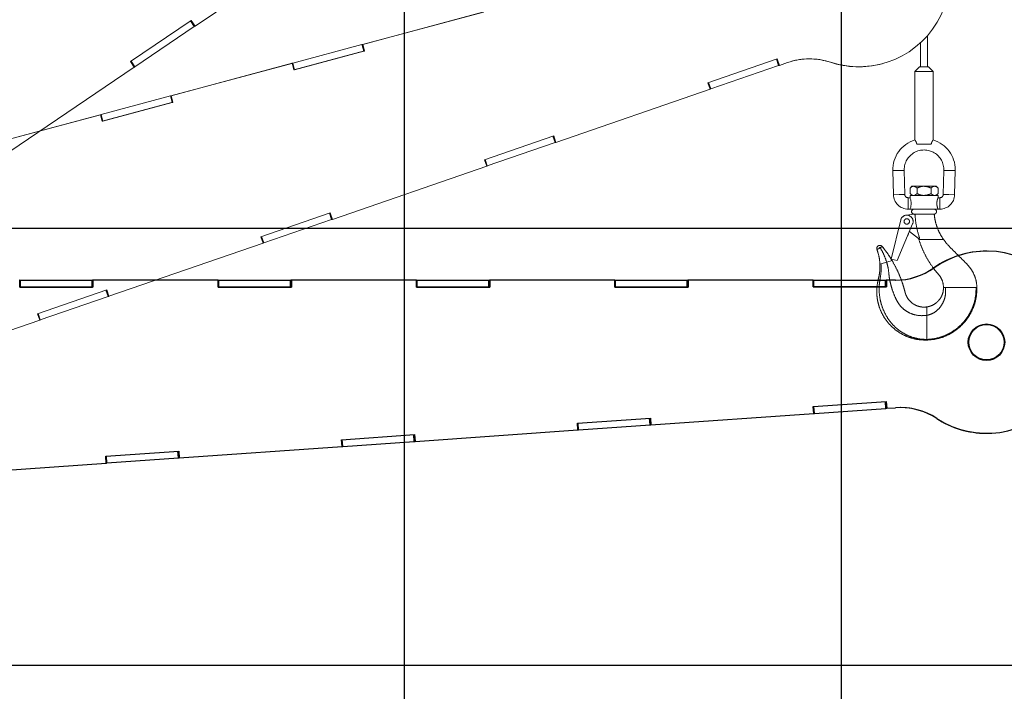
# Paper-space layout 'Sheet7' of a CAD drawing. Header units: inches. Extents: x 2.58 to 9.71, y 0.37 to 7.49.
# Tile 10 of 13: x 5.75 to 7.26, y 4.63 to 5.66. Entities that reach past the tile are written whole.
import ezdxf

# ---------------------------------------------------------------- set-up
doc = ezdxf.new("R2010")
doc.units = ezdxf.units.IN
doc.header["$MEASUREMENT"] = 0
doc.linetypes.add('PHANTOM', pattern=[0.5, 0.25, -0.05, 0.05, -0.05, 0.05, -0.05])
doc.layers.add('FORMAT', color=7, linetype='Continuous')
doc.styles.add('SLDTEXTSTYLE0', font='TXT', dxfattribs={"width": 0.75})
doc.dimstyles.new('SLDDIMSTYLE11', dxfattribs={"dimtxt": 0.104167, "dimasz": 0.13, "dimexe": 0, "dimexo": 0.0625, "dimgap": 0.026042, "dimtad": 0, "dimtih": 1, "dimtoh": 1, "dimdec": 1, "dimlfac": 18, "dimrnd": 1e-09, "dimzin": 12, "dimdsep": 46, "dimtxsty": 'SLDTEXTSTYLE0', "dimsah": 1, "dimcen": 0.09, "dimadec": 0, "dimazin": 3, "dimtfac": 1, "dimtdec": 1, "dimtofl": 0, "dimtmove": 0, "dimatfit": 3, "dimfxl": 1, "dimfrac": 2, "dimtolj": 1, "dimtzin": 12, "dimarcsym": 0})
doc.dimstyles.new('SLDDIMSTYLE13', dxfattribs={"dimtxt": 0.104167, "dimasz": 0.13, "dimexe": 0, "dimexo": 0.0625, "dimgap": 0.026042, "dimtad": 0, "dimtih": 1, "dimtoh": 1, "dimlfac": 18, "dimrnd": 1e-09, "dimzin": 12, "dimdsep": 46, "dimtxsty": 'SLDTEXTSTYLE0', "dimsah": 1, "dimcen": 0.09, "dimadec": 0, "dimazin": 3, "dimtfac": 1, "dimtofl": 0, "dimtmove": 0, "dimatfit": 3, "dimfxl": 1, "dimfrac": 2, "dimtolj": 1, "dimtzin": 12, "dimarcsym": 0})

# ---------------------------------------------------------------- blocks, each defined once
blk = doc.blocks.new('_D_34')
at = {"layer": 'FORMAT', "color": 7}
for p, q in [((6.2033, 6.7415), (3.4416, 6.7415)), ((3.5666, 6.7415), (3.5666, 5.2082)), ((3.4126, 5.1871), (3.3809, 5.1871)), ((3.3809, 5.1871), (3.3809, 5.0216)), ((3.7205, 5.1871), (3.7522, 5.1871)), ((3.7522, 5.1871), (3.7522, 5.0216)), ((3.3809, 5.0216), (3.4126, 5.0216)), ((3.7522, 5.0216), (3.7205, 5.0216)), ((3.5666, 3.3413), (3.5666, 4.8616)), ((4.2917, 3.3413), (3.4416, 3.3413))]:
    blk.add_line(p, q, dxfattribs=at)
for points in [[(3.5666, 6.7415), (3.5466, 6.6115), (3.5866, 6.6115)], [(3.5666, 3.3413), (3.5866, 3.4713), (3.5466, 3.4713)]]:
    blk.add_solid(points, dxfattribs=at)
at = {"layer": 'FORMAT', "color": 7, "char_height": 0.10417, "attachment_point": 1, "style": 'SLDTEXTSTYLE0'}
for s, insert in [('1555', (3.4126, 5.1559)), ('61.2', (3.4319, 4.9959))]:
    blk.add_mtext(s, dxfattribs=dict(at, insert=insert))
blk = doc.blocks.new('_D_36')
at = {"layer": 'FORMAT', "color": 7}
for p, q in [((8.6752, 6.0974), (9.3488, 6.0974)), ((9.2238, 6.0974), (9.2238, 4.7697)), ((9.2238, 3.3413), (9.2238, 4.6042)), ((8.615, 3.3413), (9.3488, 3.3413))]:
    blk.add_line(p, q, dxfattribs=at)
for points in [[(9.2238, 6.0974), (9.2038, 5.9674), (9.2438, 5.9674)], [(9.2238, 3.3413), (9.2438, 3.4713), (9.2038, 3.4713)]]:
    blk.add_solid(points, dxfattribs=at)
at = {"layer": 'FORMAT', "color": 7, "insert": (8.7574, 4.7385), "char_height": 0.104167, "attachment_point": 1, "style": 'SLDTEXTSTYLE0'}
blk.add_mtext('HOOK HEIGHT', dxfattribs=at)
blk = doc.blocks.new('_D_38')
at = {"layer": 'FORMAT', "color": 7}
for p, q in [((7.3334, 1.5221), (7.3334, 0.5017)), ((5.0084, 0.8078), (5.0084, 0.5017)), ((5.0084, 0.6267), (5.7253, 0.6267)), ((7.3334, 0.6267), (6.6514, 0.6267))]:
    blk.add_line(p, q, dxfattribs=at)
for points in [[(5.0084, 0.6267), (5.1384, 0.6067), (5.1384, 0.6467)], [(7.3334, 0.6267), (7.2034, 0.6467), (7.2034, 0.6067)]]:
    blk.add_solid(points, dxfattribs=at)
at = {"layer": 'FORMAT', "color": 7, "insert": (5.7253, 0.6782), "char_height": 0.10417, "attachment_point": 1, "style": 'SLDTEXTSTYLE0'}
blk.add_mtext('HOOK REACH', dxfattribs=at)

psp = doc.layouts.new('Sheet7')

# ---------------------------------------------------------------- linework, layer by layer
at = {"color": 7, "linetype": 'Continuous'}
for p, q in [((6.34169, 2.00796), (6.34169, 7.34129)), ((7.00835, 2.00796), (7.00835, 7.34129)), ((4.34169, 5.34129), (7.67502, 5.34129)), ((4.34169, 4.67463), (7.67502, 4.67463))]:
    psp.add_line(p, q, dxfattribs=at)
at = {"color": 7, "linetype": 'PHANTOM', "lineweight": 18}
for p, q in [((6.02231, 5.64908), (6.22859, 5.78823)), ((6.46227, 5.6706), (6.27791, 5.62121)), ((6.46258, 5.67069), (6.27822, 5.62129)), ((5.92386, 5.59524), (6.01649, 5.65772)), ((5.93052, 5.58718), (6.02121, 5.64835)), ((6.02121, 5.64835), (6.01539, 5.65698)), ((6.02188, 5.6488), (6.01606, 5.65743)), ((6.01649, 5.65772), (6.02231, 5.64908)), ((6.02121, 5.64835), (6.02188, 5.6488)), ((6.02188, 5.6488), (6.02217, 5.649)), ((6.02204, 5.64893), (6.02231, 5.64908)), ((7.1394, 5.58706), (7.1394, 5.6346)), ((6.17126, 5.59263), (6.27692, 5.62094)), ((6.27692, 5.62094), (6.2777, 5.62115)), ((6.27962, 5.61088), (6.27692, 5.62094)), ((6.27791, 5.62121), (6.2777, 5.62115)), ((6.2804, 5.61109), (6.2777, 5.62115)), ((6.27791, 5.62121), (6.27822, 5.62129)), ((6.27791, 5.62121), (6.2806, 5.61114)), ((6.27822, 5.62129), (6.28091, 5.61122)), ((7.12899, 5.6239), (7.12899, 5.58706)), ((6.28091, 5.61122), (6.17299, 5.58231)), ((6.17395, 5.58257), (6.27962, 5.61088)), ((6.27962, 5.61088), (6.2804, 5.61109)), ((6.2806, 5.61114), (6.2804, 5.61109)), ((6.2806, 5.61114), (6.28091, 5.61122)), ((5.72341, 5.44746), (5.92969, 5.5866)), ((5.92969, 5.5866), (5.92386, 5.59524)), ((5.9297, 5.58662), (5.92388, 5.59525)), ((5.92981, 5.5867), (5.92399, 5.59532)), ((5.93052, 5.58718), (5.9247, 5.5958)), ((5.92968, 5.58661), (5.9297, 5.58662)), ((5.9297, 5.58662), (5.92981, 5.5867)), ((5.92981, 5.5867), (5.93052, 5.58718)), ((6.16999, 5.59229), (5.98563, 5.54289)), ((6.1703, 5.59237), (5.98594, 5.54297)), ((6.1703, 5.59237), (6.16999, 5.59229)), ((6.16999, 5.59229), (6.1703, 5.59237)), ((6.1703, 5.59237), (6.17043, 5.59241)), ((6.1703, 5.59237), (6.1703, 5.59237)), ((6.17299, 5.58231), (6.1703, 5.59237)), ((6.17043, 5.59241), (6.17126, 5.59263)), ((6.17312, 5.58234), (6.17043, 5.59241)), ((6.17395, 5.58257), (6.17126, 5.59263)), ((6.80465, 5.56277), (6.91028, 5.59915)), ((6.80899, 5.55326), (6.91242, 5.58888)), ((6.91242, 5.58888), (6.90903, 5.59871)), ((6.91318, 5.58914), (6.90979, 5.59898)), ((6.91028, 5.59915), (6.91367, 5.5893)), ((6.91242, 5.58888), (6.91318, 5.58914)), ((6.91318, 5.58914), (6.91352, 5.58926)), ((6.91337, 5.58922), (6.91367, 5.5893)), ((6.91367, 5.5893), (6.92618, 5.59361)), ((6.9913, 5.59399), (6.99161, 5.59407)), ((7.06992, 5.59164), (7.07023, 5.59172)), ((7.12725, 5.58706), (7.12031, 5.58012)), ((7.14114, 5.58706), (7.12725, 5.58706)), ((7.14808, 5.58012), (7.14114, 5.58706)), ((6.17299, 5.58231), (6.17312, 5.58234)), ((6.173, 5.58231), (6.17299, 5.58231)), ((6.17312, 5.58234), (6.17395, 5.58257)), ((7.12031, 5.58012), (7.12031, 5.47545)), ((7.14808, 5.58012), (7.12031, 5.58012)), ((7.14808, 5.47545), (7.14808, 5.58012)), ((6.80804, 5.55292), (6.80465, 5.56277)), ((6.80805, 5.55294), (6.80466, 5.56277)), ((6.80817, 5.55298), (6.80479, 5.56282)), ((6.80899, 5.55326), (6.8056, 5.5631)), ((5.87898, 5.51431), (5.98464, 5.54263)), ((5.98464, 5.54263), (5.98542, 5.54283)), ((5.98734, 5.53256), (5.98464, 5.54263)), ((5.98563, 5.54289), (5.98542, 5.54283)), ((5.98812, 5.53277), (5.98542, 5.54283)), ((5.98563, 5.54289), (5.98594, 5.54297)), ((5.98563, 5.54289), (5.98833, 5.53283)), ((5.98594, 5.54297), (5.98863, 5.53291)), ((6.57278, 5.4719), (6.80804, 5.55292)), ((6.80803, 5.55293), (6.80805, 5.55294)), ((6.80805, 5.55294), (6.80817, 5.55298)), ((6.80817, 5.55298), (6.80899, 5.55326)), ((5.98863, 5.53291), (5.88072, 5.50399)), ((5.88167, 5.50425), (5.98734, 5.53256)), ((5.98734, 5.53256), (5.98812, 5.53277)), ((5.98833, 5.53283), (5.98812, 5.53277)), ((5.98833, 5.53283), (5.98863, 5.53291)), ((5.87771, 5.51397), (5.69335, 5.46457)), ((5.87802, 5.51405), (5.69366, 5.46465)), ((5.87802, 5.51406), (5.87771, 5.51397)), ((5.87771, 5.51397), (5.87802, 5.51405)), ((5.87802, 5.51406), (5.87815, 5.51409)), ((5.87802, 5.51405), (5.87802, 5.51406)), ((5.88072, 5.50399), (5.87802, 5.51405)), ((5.87815, 5.51409), (5.87898, 5.51431)), ((5.88084, 5.50403), (5.87815, 5.51409)), ((5.88167, 5.50425), (5.87898, 5.51431)), ((5.88072, 5.50399), (5.88084, 5.50403)), ((5.88072, 5.504), (5.88072, 5.50399)), ((5.88084, 5.50403), (5.88167, 5.50425)), ((6.46375, 5.44538), (6.56939, 5.48175)), ((6.57229, 5.47175), (6.5689, 5.48159)), ((6.56939, 5.48175), (6.57278, 5.4719)), ((6.46809, 5.43587), (6.57152, 5.47148)), ((6.57152, 5.47148), (6.56813, 5.48132)), ((6.57152, 5.47148), (6.57229, 5.47175)), ((6.57229, 5.47175), (6.57262, 5.47186)), ((6.57247, 5.47182), (6.57278, 5.4719)), ((7.14514, 5.46894), (7.12325, 5.46894)), ((6.46714, 5.43553), (6.46375, 5.44538)), ((6.46715, 5.43554), (6.46376, 5.44538)), ((6.46728, 5.43559), (6.46389, 5.44542)), ((6.46809, 5.43587), (6.4647, 5.4457)), ((6.23188, 5.35451), (6.46714, 5.43553)), ((6.46714, 5.43554), (6.46715, 5.43554)), ((6.46715, 5.43554), (6.46728, 5.43559)), ((6.46728, 5.43559), (6.46809, 5.43587)), ((7.08657, 5.42873), (7.09525, 5.42896)), ((7.08657, 5.42873), (7.08753, 5.392)), ((7.09525, 5.42896), (7.10393, 5.42918)), ((7.10489, 5.39245), (7.10393, 5.42918)), ((7.16446, 5.42918), (7.1635, 5.39245)), ((7.17314, 5.42896), (7.16446, 5.42918)), ((7.18182, 5.42873), (7.17314, 5.42896)), ((7.18086, 5.392), (7.18182, 5.42873)), ((7.08753, 5.392), (7.09621, 5.39222)), ((7.09621, 5.39222), (7.10489, 5.39245)), ((7.11567, 5.40495), (7.11281, 5.40209)), ((7.11281, 5.40209), (7.11281, 5.39379)), ((7.11281, 5.39379), (7.11567, 5.39092)), ((7.11815, 5.40495), (7.11567, 5.40495)), ((7.1342, 5.40495), (7.11815, 5.40495)), ((7.1235, 5.40209), (7.1235, 5.39379)), ((7.15024, 5.40495), (7.1342, 5.40495)), ((7.14489, 5.40209), (7.14489, 5.39379)), ((7.15272, 5.40495), (7.15024, 5.40495)), ((7.15558, 5.40209), (7.15272, 5.40495)), ((7.15272, 5.39092), (7.15558, 5.39379)), ((7.15558, 5.40209), (7.15558, 5.39379)), ((7.17218, 5.39222), (7.1635, 5.39245)), ((7.18086, 5.392), (7.17218, 5.39222)), ((7.11281, 5.38745), (7.11002, 5.38745)), ((7.11002, 5.37877), (7.11002, 5.38745)), ((7.11002, 5.37009), (7.11002, 5.37877)), ((7.11281, 5.39092), (7.11281, 5.38745)), ((7.11281, 5.39092), (7.15558, 5.39092)), ((7.15837, 5.38745), (7.15554, 5.38745)), ((7.15558, 5.38733), (7.15558, 5.39092)), ((7.15837, 5.37877), (7.15837, 5.38745)), ((7.15837, 5.37009), (7.15837, 5.37877)), ((6.12285, 5.32798), (6.22849, 5.36436)), ((6.23063, 5.35409), (6.22724, 5.36393)), ((6.23139, 5.35436), (6.228, 5.36419)), ((6.22849, 5.36436), (6.23188, 5.35451)), ((7.10671, 5.36079), (7.11925, 5.36241)), ((7.11002, 5.37009), (7.11281, 5.37009)), ((7.15558, 5.37009), (7.11281, 5.37009)), ((7.11906, 5.36241), (7.11925, 5.36241)), ((7.11925, 5.36241), (7.12008, 5.36241)), ((7.12008, 5.36241), (7.14885, 5.36241)), ((7.15558, 5.37009), (7.15837, 5.37009)), ((6.12719, 5.31847), (6.23063, 5.35409)), ((6.23063, 5.35409), (6.23139, 5.35436)), ((6.23139, 5.35436), (6.23173, 5.35447)), ((6.23157, 5.35443), (6.23188, 5.35451)), ((7.08409, 5.29394), (7.0986, 5.35353)), ((7.11681, 5.34755), (7.09343, 5.29167)), ((7.11004, 5.33077), (7.11039, 5.33222)), ((7.12579, 5.32535), (7.11198, 5.336)), ((5.89098, 5.23712), (6.12624, 5.31813)), ((6.12624, 5.31813), (6.12285, 5.32798)), ((6.12626, 5.31815), (6.12287, 5.32799)), ((6.12638, 5.31819), (6.12299, 5.32803)), ((6.12719, 5.31847), (6.12381, 5.32831)), ((6.12624, 5.31815), (6.12626, 5.31815)), ((6.12626, 5.31815), (6.12638, 5.31819)), ((6.12638, 5.31819), (6.12719, 5.31847)), ((7.12752, 5.32535), (7.12579, 5.32535)), ((7.12588, 5.32537), (7.12628, 5.32378)), ((7.1262, 5.324), (7.13735, 5.324)), ((7.16242, 5.324), (7.16373, 5.324)), ((7.06553, 5.31016), (7.06453, 5.30958)), ((7.06743, 5.31124), (7.06553, 5.31016)), ((7.06857, 5.28656), (7.06696, 5.28608)), ((7.07728, 5.28919), (7.06857, 5.28656)), ((7.08547, 5.29165), (7.07728, 5.28919)), ((7.09343, 5.29167), (7.08409, 5.29394)), ((5.78196, 5.21059), (5.88759, 5.24697)), ((5.88973, 5.2367), (5.88634, 5.24654)), ((5.89049, 5.23696), (5.88711, 5.2468)), ((5.88759, 5.24697), (5.89098, 5.23712)), ((7.16396, 5.25043), (7.16699, 5.25043)), ((7.17226, 5.25043), (7.21364, 5.25043)), ((7.21364, 5.25043), (7.21446, 5.25043)), ((7.21446, 5.25043), (7.21488, 5.25043)), ((5.7863, 5.20108), (5.88973, 5.2367)), ((5.88973, 5.2367), (5.89049, 5.23696)), ((5.89049, 5.23696), (5.89083, 5.23708)), ((5.89068, 5.23704), (5.89098, 5.23712)), ((7.13849, 5.20808), (7.13849, 5.22098)), ((5.55009, 5.11973), (5.78535, 5.20074)), ((5.78535, 5.20074), (5.78196, 5.21059)), ((5.78536, 5.20076), (5.78197, 5.2106)), ((5.78549, 5.2008), (5.7821, 5.21064)), ((5.7863, 5.20108), (5.78291, 5.21092)), ((5.78534, 5.20075), (5.78536, 5.20076)), ((5.78536, 5.20076), (5.78549, 5.2008)), ((5.78549, 5.2008), (5.7863, 5.20108)), ((7.13849, 5.17135), (7.13849, 5.17039))]:
    psp.add_line(p, q, dxfattribs=at)
at = {"color": 7, "linetype": 'Continuous', "lineweight": 25}
for p, q in [((7.23037, 5.30604), (7.23005, 5.30604)), ((7.14938, 5.2806), (7.1497, 5.2806)), ((5.75487, 5.26156), (5.75456, 5.26156)), ((5.75488, 5.25114), (5.75487, 5.26156)), ((5.75487, 5.26156), (5.75501, 5.26156)), ((5.75488, 5.25114), (5.75487, 5.26156)), ((5.75501, 5.25114), (5.75501, 5.26156)), ((5.75501, 5.26156), (5.75587, 5.26156)), ((5.75587, 5.26156), (5.86526, 5.26158)), ((5.75587, 5.25114), (5.75587, 5.26156)), ((5.86526, 5.25116), (5.86526, 5.26158)), ((5.86526, 5.26158), (5.86607, 5.26158)), ((5.86607, 5.25116), (5.86607, 5.26158)), ((5.86628, 5.26158), (5.86607, 5.26158)), ((6.05714, 5.26161), (5.86628, 5.26158)), ((5.86628, 5.26158), (5.8666, 5.26158)), ((5.86628, 5.26158), (5.86628, 5.25116)), ((6.05746, 5.26161), (5.8666, 5.26158)), ((5.8666, 5.26158), (5.8666, 5.25116)), ((6.05746, 5.26161), (6.05714, 5.26161)), ((6.05714, 5.26161), (6.05746, 5.26161)), ((6.05746, 5.26161), (6.05746, 5.26161)), ((6.05746, 5.26161), (6.0576, 5.26161)), ((6.05746, 5.2512), (6.05746, 5.26161)), ((6.0576, 5.2512), (6.0576, 5.26161)), ((6.0576, 5.26161), (6.05845, 5.26161)), ((6.05845, 5.26161), (6.16785, 5.26163)), ((6.05846, 5.2512), (6.05845, 5.26161)), ((6.16785, 5.25122), (6.16785, 5.26163)), ((6.16785, 5.26163), (6.16865, 5.26163)), ((6.16866, 5.25122), (6.16865, 5.26163)), ((6.16887, 5.26163), (6.16865, 5.26163)), ((6.35973, 5.26167), (6.16887, 5.26163)), ((6.16887, 5.26163), (6.16919, 5.26163)), ((6.16887, 5.26163), (6.16887, 5.25122)), ((6.36005, 5.26167), (6.16919, 5.26163)), ((6.16919, 5.26163), (6.16919, 5.25122)), ((6.36005, 5.26167), (6.35973, 5.26167)), ((6.35973, 5.26167), (6.36005, 5.26167)), ((6.36005, 5.26167), (6.36005, 5.26167)), ((6.36005, 5.26167), (6.36018, 5.26167)), ((6.36005, 5.25125), (6.36005, 5.26167)), ((6.36019, 5.25125), (6.36018, 5.26167)), ((6.36018, 5.26167), (6.36104, 5.26167)), ((6.36104, 5.26167), (6.47044, 5.26169)), ((6.36104, 5.25125), (6.36104, 5.26167)), ((6.47044, 5.25127), (6.47044, 5.26169)), ((6.47044, 5.26169), (6.47124, 5.26169)), ((6.47124, 5.25127), (6.47124, 5.26169)), ((6.47146, 5.26169), (6.47124, 5.26169)), ((6.66232, 5.26172), (6.47146, 5.26169)), ((6.47146, 5.26169), (6.47177, 5.26168)), ((6.47146, 5.26169), (6.47146, 5.25127)), ((6.66264, 5.26172), (6.47177, 5.26168)), ((6.47177, 5.26168), (6.47178, 5.25127)), ((6.66264, 5.26172), (6.66232, 5.26172)), ((6.66232, 5.26172), (6.66264, 5.26172)), ((6.66264, 5.26172), (6.66264, 5.26172)), ((6.66264, 5.26172), (6.66277, 5.26172)), ((6.66264, 5.2513), (6.66264, 5.26172)), ((6.66277, 5.2513), (6.66277, 5.26172)), ((6.66277, 5.26172), (6.66363, 5.26172)), ((6.66363, 5.26172), (6.77302, 5.26174)), ((6.66363, 5.2513), (6.66363, 5.26172)), ((6.77302, 5.25132), (6.77302, 5.26174)), ((6.77302, 5.26174), (6.77383, 5.26174)), ((6.77383, 5.25132), (6.77383, 5.26174)), ((6.77405, 5.26174), (6.77383, 5.26174)), ((6.96491, 5.26177), (6.77405, 5.26174)), ((6.77405, 5.26174), (6.77436, 5.26174)), ((6.77405, 5.26174), (6.77405, 5.25132)), ((6.96523, 5.26177), (6.77436, 5.26174)), ((6.77436, 5.26174), (6.77436, 5.25132)), ((6.96523, 5.26177), (6.96491, 5.26177)), ((6.96491, 5.26177), (6.96523, 5.26177)), ((6.96523, 5.26177), (6.96523, 5.26177)), ((6.96523, 5.26177), (6.96536, 5.26177)), ((6.96523, 5.25135), (6.96523, 5.26177)), ((6.96536, 5.25136), (6.96536, 5.26177)), ((6.96536, 5.26177), (6.96622, 5.26177)), ((6.96622, 5.26177), (7.07561, 5.26179)), ((6.96622, 5.25136), (6.96622, 5.26177)), ((7.07561, 5.25137), (7.07561, 5.26179)), ((7.07561, 5.26179), (7.07642, 5.26179)), ((7.07642, 5.25137), (7.07642, 5.26179)), ((7.07663, 5.26179), (7.07642, 5.26179)), ((7.07663, 5.26179), (7.07695, 5.26179)), ((7.09018, 5.26179), (7.07663, 5.26179)), ((7.07663, 5.26179), (7.07664, 5.25137)), ((7.07695, 5.26179), (7.07695, 5.25137)), ((7.0905, 5.26179), (7.07695, 5.26179)), ((7.09018, 5.26179), (7.0905, 5.26179)), ((5.8666, 5.25116), (5.75488, 5.25114)), ((5.75488, 5.25114), (5.75501, 5.25114)), ((5.75488, 5.25114), (5.75488, 5.25114)), ((5.75501, 5.25114), (5.75587, 5.25114)), ((5.75587, 5.25114), (5.86526, 5.25116)), ((5.86526, 5.25116), (5.86607, 5.25116)), ((5.86628, 5.25116), (5.86607, 5.25116)), ((5.86628, 5.25116), (5.8666, 5.25116)), ((6.16919, 5.25122), (6.05746, 5.2512)), ((6.05746, 5.2512), (6.0576, 5.2512)), ((6.05747, 5.2512), (6.05746, 5.2512)), ((6.0576, 5.2512), (6.05846, 5.2512)), ((6.05846, 5.2512), (6.16785, 5.25122)), ((6.16785, 5.25122), (6.16866, 5.25122)), ((6.16887, 5.25122), (6.16866, 5.25122)), ((6.16887, 5.25122), (6.16919, 5.25122)), ((6.47178, 5.25127), (6.36005, 5.25125)), ((6.36005, 5.25125), (6.36019, 5.25125)), ((6.36006, 5.25125), (6.36005, 5.25125)), ((6.36019, 5.25125), (6.36104, 5.25125)), ((6.36104, 5.25125), (6.47044, 5.25127)), ((6.47044, 5.25127), (6.47124, 5.25127)), ((6.47146, 5.25127), (6.47124, 5.25127)), ((6.47146, 5.25127), (6.47178, 5.25127)), ((6.77436, 5.25132), (6.66264, 5.2513)), ((6.66264, 5.2513), (6.66277, 5.2513)), ((6.66265, 5.2513), (6.66264, 5.2513)), ((6.66277, 5.2513), (6.66363, 5.2513)), ((6.66363, 5.2513), (6.77302, 5.25132)), ((6.77302, 5.25132), (6.77383, 5.25132)), ((6.77405, 5.25132), (6.77383, 5.25132)), ((6.77405, 5.25132), (6.77436, 5.25132)), ((7.07695, 5.25137), (6.96523, 5.25135)), ((6.96523, 5.25136), (6.96536, 5.25136)), ((6.96524, 5.25136), (6.96523, 5.25136)), ((6.96536, 5.25136), (6.96622, 5.25136)), ((6.96622, 5.25136), (7.07561, 5.25137)), ((7.07561, 5.25137), (7.07642, 5.25137)), ((7.07664, 5.25137), (7.07642, 5.25137)), ((7.07664, 5.25137), (7.07695, 5.25137)), ((6.96515, 5.069), (7.07661, 5.07681)), ((7.07601, 5.06634), (7.07529, 5.07672)), ((7.07682, 5.0664), (7.07609, 5.07678)), ((7.07661, 5.07681), (7.07733, 5.06642)), ((6.96588, 5.05861), (6.96515, 5.069)), ((6.9659, 5.05862), (6.96517, 5.069)), ((6.96603, 5.05863), (6.9653, 5.06901)), ((6.96689, 5.05869), (6.96616, 5.06907)), ((6.96689, 5.05869), (7.07601, 5.06634)), ((7.07601, 5.06634), (7.07682, 5.0664)), ((7.07682, 5.0664), (7.07718, 5.06642)), ((7.07702, 5.06642), (7.07733, 5.06642)), ((7.07733, 5.06642), (7.09053, 5.06735)), ((6.6055, 5.04377), (6.71695, 5.05159)), ((6.71635, 5.04112), (6.71563, 5.0515)), ((6.71716, 5.04117), (6.71643, 5.05155)), ((6.71695, 5.05159), (6.71767, 5.0412)), ((6.71767, 5.0412), (6.96588, 5.05861)), ((6.96588, 5.05862), (6.9659, 5.05862)), ((6.9659, 5.05862), (6.96603, 5.05863)), ((6.96603, 5.05863), (6.96689, 5.05869)), ((7.15353, 5.05088), (7.15385, 5.05088)), ((6.35802, 5.01597), (6.60622, 5.03338)), ((6.60622, 5.03338), (6.6055, 5.04377)), ((6.60624, 5.03339), (6.60551, 5.04377)), ((6.60637, 5.0334), (6.60564, 5.04378)), ((6.60622, 5.03339), (6.60624, 5.03339)), ((6.60624, 5.03339), (6.60637, 5.0334)), ((6.60637, 5.0334), (6.60723, 5.03346)), ((6.60723, 5.03346), (6.6065, 5.04384)), ((6.60723, 5.03346), (6.71635, 5.04112)), ((6.71635, 5.04112), (6.71716, 5.04117)), ((6.71716, 5.04117), (6.71752, 5.0412)), ((6.71736, 5.0412), (6.71767, 5.0412)), ((6.24584, 5.01855), (6.35729, 5.02636)), ((6.24656, 5.00816), (6.24584, 5.01855)), ((6.24658, 5.00817), (6.24585, 5.01855)), ((6.24671, 5.00818), (6.24599, 5.01856)), ((6.24757, 5.00824), (6.24684, 5.01862)), ((6.3567, 5.01589), (6.35597, 5.02627)), ((6.3567, 5.01589), (6.3575, 5.01595)), ((6.3575, 5.01595), (6.35677, 5.02633)), ((6.35729, 5.02636), (6.35802, 5.01597)), ((6.3575, 5.01595), (6.35786, 5.01597)), ((6.3577, 5.01597), (6.35802, 5.01597)), ((7.22887, 5.02827), (7.22919, 5.02827)), ((5.88618, 4.99332), (5.99763, 5.00114)), ((5.99704, 4.99067), (5.99631, 5.00105)), ((5.99784, 4.99072), (5.99711, 5.0011)), ((5.99763, 5.00114), (5.99836, 4.99075)), ((5.99836, 4.99075), (6.24656, 5.00816)), ((6.24656, 5.00817), (6.24658, 5.00817)), ((6.24658, 5.00817), (6.24671, 5.00818)), ((6.24671, 5.00818), (6.24757, 5.00824)), ((6.24757, 5.00824), (6.3567, 5.01589)), ((5.88691, 4.98293), (5.88618, 4.99332)), ((5.88692, 4.98294), (5.88619, 4.99332)), ((5.88705, 4.98295), (5.88633, 4.99333)), ((5.88791, 4.98301), (5.88718, 4.99339)), ((5.88791, 4.98301), (5.99704, 4.99067)), ((5.99704, 4.99067), (5.99784, 4.99072)), ((5.99784, 4.99072), (5.9982, 4.99075)), ((5.99804, 4.99075), (5.99836, 4.99075)), ((5.6387, 4.96552), (5.88691, 4.98293)), ((5.8869, 4.98294), (5.88692, 4.98294)), ((5.88692, 4.98294), (5.88705, 4.98295)), ((5.88705, 4.98295), (5.88791, 4.98301))]:
    psp.add_line(p, q, dxfattribs=at)
at = {"color": 7, "linetype": 'PHANTOM', "lineweight": 18}
psp.add_circle((7.10794, 5.35126), 0.00417, dxfattribs=at)
at = {"color": 7, "linetype": 'Continuous', "lineweight": 25}
for radius in [0.02778, 0.02694]:
    psp.add_circle((7.22946, 5.16715), radius, dxfattribs=at)
at = {"color": 7, "linetype": 'PHANTOM', "lineweight": 18}
for centre, radius, start, end in [((7.03487, 5.72603), 0.13887, 251.84612, 140.20656), ((6.95959, 5.49659), 0.10261, 71.81924, 109.00088), ((6.95929, 5.49651), 0.10261, 71.81935, 104.74617), ((7.0346, 5.72584), 0.13878, 251.81944, 284.74608), ((7.1342, 5.42998), 0.04764, 106.90237, 181.5), ((7.1342, 5.42998), 0.04764, 0, 73.112), ((7.1342, 5.42998), 0.03028, 358.5, 180), ((7.1342, 5.42998), 0.03028, 180, 181.5), ((7.1342, 5.42998), 0.04764, 358.5, 0), ((7.11002, 5.39259), 0.0225, 181.5, 270), ((7.11002, 5.39259), 0.00514, 181.5, 270), ((7.15837, 5.39259), 0.00514, 270, 358.5), ((7.15837, 5.39259), 0.0225, 270, 358.5), ((7.09237, 5.37877), 0.0222, 336.98645, 23.01355), ((7.11906, 5.36625), 0.00384, 90, 270), ((7.14933, 5.36625), 0.00384, 270, 90), ((7.10794, 5.35126), 0.00961, 337.2994, 166.31497), ((7.10936, 5.33093), 0.000694, 287.78734, 346.31497), ((7.06687, 5.31003), 0.00476, 39.08048, 200.35662), ((7.06687, 5.31003), 0.00134, 65.04347, 174.39364)]:
    psp.add_arc(centre, radius, start, end, dxfattribs=at)
at = {"color": 7, "linetype": 'Continuous', "lineweight": 25}
for centre, radius, start, end in [((7.22947, 5.16726), 0.13878, 89.75811, 125.24518), ((7.22978, 5.16715), 0.13887, 236.85612, 125.21656), ((7.09016, 5.36441), 0.10261, 270.01117, 305.24512), ((7.09048, 5.3644), 0.10261, 270.01117, 305.24512), ((7.09771, 4.96499), 0.10261, 56.82924, 94.01088), ((7.09739, 4.96499), 0.10261, 56.82935, 89.75617), ((7.22946, 5.16704), 0.13878, 236.82944, 269.75608)]:
    psp.add_arc(centre, radius, start, end, dxfattribs=at)
at = {"color": 7, "linetype": 'PHANTOM', "lineweight": 18}
for points, knots in [([(7.12325, 5.46894), (7.12308, 5.46975), (7.12273, 5.47139), (7.12174, 5.47336), (7.12085, 5.4748), (7.1203, 5.47555), (7.12036, 5.47547), (7.12038, 5.47545)], [0, 0, 0, 0, 0.2119295, 0.4229533, 0.6536657, 0.8985732, 1, 1, 1, 1]), ([(7.14801, 5.47545), (7.14802, 5.47546), (7.14805, 5.4755), (7.14747, 5.4747), (7.14652, 5.47316), (7.14556, 5.47113), (7.14526, 5.46956), (7.14514, 5.46894)], [0, 0, 0, 0, 0.13287744, 0.3601721, 0.5950413, 0.84015508, 1, 1, 1, 1]), ([(7.11281, 5.40209), (7.11354, 5.40276), (7.11503, 5.40412), (7.11687, 5.4049), (7.11793, 5.40494), (7.11815, 5.40495)], [0, 0, 0, 0, 0.4323846, 0.879553, 1, 1, 1, 1]), ([(7.11815, 5.39092), (7.11721, 5.39109), (7.11535, 5.39142), (7.11365, 5.393), (7.11281, 5.39379)], [0, 0, 0, 0, 0.5039993, 1, 1, 1, 1]), ([(7.11815, 5.40495), (7.11909, 5.40479), (7.12096, 5.40446), (7.12266, 5.40288), (7.1235, 5.40209)], [0, 0, 0, 0, 0.5039993, 1, 1, 1, 1]), ([(7.1235, 5.39379), (7.12277, 5.39312), (7.12128, 5.39176), (7.11943, 5.39098), (7.11838, 5.39093), (7.11815, 5.39092)], [0, 0, 0, 0, 0.4323846, 0.879553, 1, 1, 1, 1]), ([(7.1235, 5.40209), (7.12441, 5.40252), (7.12648, 5.4035), (7.12992, 5.40458), (7.13263, 5.40494), (7.13407, 5.40495), (7.1342, 5.40495)], [0, 0, 0, 0, 0.2702358, 0.6134495, 0.9669213, 1, 1, 1, 1]), ([(7.1342, 5.39092), (7.13407, 5.39092), (7.13268, 5.39093), (7.12996, 5.39128), (7.12651, 5.39236), (7.12441, 5.39336), (7.1235, 5.39379)], [0, 0, 0, 0, 0.0330782, 0.3753818, 0.7297681, 1, 1, 1, 1]), ([(7.1342, 5.40495), (7.13655, 5.4047), (7.14028, 5.40429), (7.14365, 5.40268), (7.14489, 5.40209)], [0, 0, 0, 0, 0.631918, 1, 1, 1, 1]), ([(7.14489, 5.39379), (7.14365, 5.3932), (7.14028, 5.39159), (7.13655, 5.39118), (7.1342, 5.39092)], [0, 0, 0, 0, 0.368082, 1, 1, 1, 1]), ([(7.14489, 5.40209), (7.14562, 5.40276), (7.14711, 5.40412), (7.14896, 5.4049), (7.15001, 5.40494), (7.15024, 5.40495)], [0, 0, 0, 0, 0.4323846, 0.879553, 1, 1, 1, 1]), ([(7.15024, 5.39092), (7.1493, 5.39109), (7.14743, 5.39142), (7.14573, 5.393), (7.14489, 5.39379)], [0, 0, 0, 0, 0.5039993, 1, 1, 1, 1]), ([(7.15024, 5.40495), (7.15118, 5.40479), (7.15304, 5.40446), (7.15474, 5.40288), (7.15558, 5.40209)], [0, 0, 0, 0, 0.5039993, 1, 1, 1, 1]), ([(7.15558, 5.39379), (7.15485, 5.39312), (7.15336, 5.39176), (7.15152, 5.39098), (7.15046, 5.39093), (7.15024, 5.39092)], [0, 0, 0, 0, 0.4323846, 0.879553, 1, 1, 1, 1]), ([(7.15558, 5.37009), (7.15555, 5.37018), (7.15547, 5.37035), (7.15495, 5.37172), (7.15432, 5.37379), (7.1538, 5.37649), (7.15369, 5.37941), (7.15398, 5.38214), (7.15454, 5.38453), (7.15515, 5.38637), (7.15556, 5.38739), (7.15554, 5.38735), (7.15554, 5.38733)], [0, 0, 0, 0, 0.1016251, 0.2030805, 0.3090053, 0.419739, 0.5252645, 0.6232476, 0.7233265, 0.8313809, 0.9416033, 1, 1, 1, 1]), ([(7.12752, 5.32535), (7.12702, 5.3269), (7.12453, 5.33472), (7.12172, 5.34708), (7.12075, 5.35801), (7.12035, 5.36241)], [0, 0, 0, 0, 0.1298092, 0.6501411, 1, 1, 1, 1]), ([(7.14885, 5.36241), (7.14925, 5.36242), (7.14972, 5.36243), (7.14967, 5.36242), (7.14966, 5.36242)], [0, 0, 0, 0, 0.8332179, 1, 1, 1, 1]), ([(7.16388, 5.3238), (7.16198, 5.32675), (7.1582, 5.33263), (7.15406, 5.34227), (7.15102, 5.3523), (7.15012, 5.35921), (7.14967, 5.36267)], [0, 0, 0, 0, 0.2510828, 0.5007526, 0.7500557, 1, 1, 1, 1]), ([(7.1262, 5.324), (7.12792, 5.31911), (7.13136, 5.30931), (7.13839, 5.29534), (7.14564, 5.28394), (7.1524, 5.27475), (7.15873, 5.26801), (7.16314, 5.25965), (7.16368, 5.25351), (7.16396, 5.25043)], [0, 0, 0, 0, 0.1859381, 0.3721076, 0.5589883, 0.6696899, 0.7807483, 0.8901704, 1, 1, 1, 1]), ([(7.13735, 5.324), (7.13803, 5.324), (7.14147, 5.324), (7.14741, 5.324), (7.15509, 5.324), (7.15997, 5.324), (7.16242, 5.324)], [0, 0, 0, 0, 0.0803246, 0.4017599, 0.7004097, 1, 1, 1, 1]), ([(7.16373, 5.324), (7.16636, 5.32061), (7.17164, 5.31379), (7.1811, 5.30494), (7.19014, 5.29564), (7.19882, 5.28734), (7.20614, 5.27901), (7.21092, 5.27011), (7.21413, 5.26051), (7.21463, 5.2538), (7.21488, 5.25043)], [0, 0, 0, 0, 0.1396954, 0.2807128, 0.4217505, 0.5627882, 0.6726188, 0.7814317, 0.8902269, 1, 1, 1, 1]), ([(7.06307, 5.30875), (7.06289, 5.30865), (7.0625, 5.30842), (7.06244, 5.30839), (7.0624, 5.30837)], [0, 0, 0, 0, 0.4694786, 1, 1, 1, 1]), ([(7.0624, 5.30837), (7.0636, 5.30473), (7.06597, 5.29748), (7.06663, 5.28987), (7.06696, 5.28608)], [0, 0, 0, 0, 0.50144372, 1, 1, 1, 1]), ([(7.06453, 5.30958), (7.06426, 5.30943), (7.0637, 5.30911), (7.06328, 5.30887), (7.06307, 5.30875)], [0, 0, 0, 0, 0.4799541, 1, 1, 1, 1]), ([(7.07056, 5.31303), (7.07055, 5.31302), (7.07053, 5.31301), (7.07033, 5.3129), (7.07004, 5.31273), (7.06951, 5.31242), (7.06864, 5.31193), (7.06784, 5.31147), (7.06743, 5.31124)], [0, 0, 0, 0, 0.128062, 0.2505544, 0.3832998, 0.5008118, 0.7498006, 1, 1, 1, 1]), ([(7.06743, 5.31124), (7.06959, 5.30725), (7.07343, 5.30014), (7.07611, 5.29252), (7.07728, 5.28919)], [0, 0, 0, 0, 0.5622041, 1, 1, 1, 1]), ([(7.08547, 5.29165), (7.08317, 5.29536), (7.07857, 5.30278), (7.07324, 5.30961), (7.07056, 5.31303)], [0, 0, 0, 0, 0.49901691, 1, 1, 1, 1]), ([(7.07056, 5.31303), (7.07356, 5.30918), (7.07891, 5.30231), (7.08347, 5.29491), (7.08547, 5.29165)], [0, 0, 0, 0, 0.560615, 1, 1, 1, 1]), ([(7.13849, 5.17135), (7.13418, 5.17155), (7.12559, 5.17196), (7.11315, 5.17556), (7.10156, 5.1812), (7.09113, 5.18894), (7.08216, 5.19847), (7.07543, 5.20905), (7.07058, 5.21992), (7.06741, 5.23072), (7.06576, 5.24181), (7.06554, 5.25303), (7.0672, 5.26412), (7.06913, 5.27525), (7.06875, 5.28278), (7.06857, 5.28656)], [0, 0, 0, 0, 0.0827272, 0.1647341, 0.2466817, 0.3293041, 0.4128317, 0.4968484, 0.56902, 0.6408514, 0.712386, 0.7838648, 0.8555631, 0.9275887, 1, 1, 1, 1]), ([(7.13849, 5.20808), (7.13506, 5.20779), (7.12831, 5.20722), (7.1184, 5.20914), (7.10935, 5.21292), (7.10148, 5.21857), (7.09503, 5.2258), (7.09038, 5.23501), (7.0863, 5.24513), (7.08306, 5.25616), (7.08077, 5.26722), (7.08011, 5.2784), (7.07823, 5.28557), (7.07728, 5.28919)], [0, 0, 0, 0, 0.0892371, 0.1754188, 0.2596092, 0.3427687, 0.4256177, 0.5088721, 0.6096621, 0.7096002, 0.8075048, 0.9029053, 1, 1, 1, 1]), ([(7.13849, 5.22098), (7.13695, 5.22083), (7.13405, 5.22053), (7.12888, 5.22099), (7.12374, 5.22236), (7.11904, 5.2247), (7.11446, 5.22789), (7.11004, 5.2325), (7.10706, 5.23782), (7.10552, 5.24223), (7.10464, 5.24605), (7.10328, 5.25084), (7.10114, 5.25779), (7.09774, 5.26712), (7.09259, 5.27898), (7.08797, 5.2872), (7.08547, 5.29165)], [0, 0, 0, 0, 0.04822771, 0.09082527, 0.1609855, 0.21276925, 0.2536384, 0.33470282, 0.40917377, 0.44210079, 0.47980396, 0.53153209, 0.59723317, 0.7065476, 0.84073373, 1, 1, 1, 1]), ([(7.13849, 5.17039), (7.13399, 5.17049), (7.12503, 5.1707), (7.11199, 5.17403), (7.0998, 5.17945), (7.08877, 5.18704), (7.07921, 5.19649), (7.07187, 5.20702), (7.06669, 5.218), (7.06343, 5.22898), (7.06193, 5.2403), (7.0621, 5.25179), (7.06442, 5.26309), (7.06708, 5.27442), (7.067, 5.28219), (7.06696, 5.28608)], [0, 0, 0, 0, 0.0840363, 0.1669502, 0.2494237, 0.332268, 0.4157533, 0.4993719, 0.5708284, 0.6417688, 0.7124854, 0.7834863, 0.8553111, 0.9276593, 1, 1, 1, 1]), ([(7.16396, 5.2507), (7.16383, 5.2484), (7.16359, 5.24429), (7.16184, 5.23908), (7.15995, 5.23538), (7.15794, 5.23239), (7.15538, 5.22938), (7.15152, 5.226), (7.14705, 5.22343), (7.14251, 5.22174), (7.13988, 5.22124), (7.13849, 5.22098)], [0, 0, 0, 0, 0.1612532, 0.2880394, 0.3833734, 0.4527938, 0.5412634, 0.6606309, 0.812144, 0.9011353, 1, 1, 1, 1]), ([(7.21364, 5.25043), (7.21349, 5.24589), (7.2132, 5.23684), (7.20979, 5.22364), (7.20431, 5.21124), (7.1967, 5.19995), (7.1873, 5.19017), (7.17643, 5.18223), (7.1645, 5.17635), (7.15175, 5.17243), (7.14292, 5.17171), (7.13849, 5.17135)], [0, 0, 0, 0, 0.112722, 0.2243207, 0.3358509, 0.4481085, 0.5607215, 0.671069, 0.7806203, 0.8899233, 1, 1, 1, 1]), ([(7.16699, 5.25043), (7.16714, 5.24757), (7.16742, 5.24195), (7.1658, 5.23376), (7.1628, 5.2263), (7.15838, 5.21967), (7.15272, 5.21421), (7.14601, 5.21003), (7.14099, 5.20873), (7.13849, 5.20808)], [0, 0, 0, 0, 0.153248, 0.300377, 0.4430287, 0.5819394, 0.7236217, 0.8621787, 1, 1, 1, 1]), ([(7.21488, 5.25043), (7.21474, 5.24582), (7.21445, 5.23664), (7.211, 5.22326), (7.20543, 5.21068), (7.1977, 5.19923), (7.18813, 5.18933), (7.17708, 5.18129), (7.16494, 5.17536), (7.15197, 5.17143), (7.143, 5.17074), (7.13849, 5.17039)], [0, 0, 0, 0, 0.11263589, 0.22414745, 0.33560583, 0.44782233, 0.56042715, 0.67079753, 0.78039943, 0.88978952, 1, 1, 1, 1]), ([(7.16699, 5.25043), (7.16728, 5.25043), (7.16786, 5.25043), (7.1693, 5.25045), (7.17082, 5.25042), (7.17182, 5.25043), (7.17226, 5.25043)], [0, 0, 0, 0, 0.2678316, 0.5357459, 0.7990421, 1, 1, 1, 1]), ([(7.13849, 5.20808), (7.13849, 5.2057), (7.13849, 5.19926), (7.13849, 5.18978), (7.13849, 5.17984), (7.13849, 5.1742), (7.13849, 5.17135)], [0, 0, 0, 0, 0.1852954, 0.5027189, 0.7492467, 1, 1, 1, 1])]:
    psp.add_open_spline(points, degree=3, knots=knots, dxfattribs=at)

# ---------------------------------------------------------------- dimensions: what is measured, and where the dimension line sits
at = {"layer": 'FORMAT', "color": 7}
dim = psp.add_linear_dim(base=(3.56657, 3.34129), p1=(6.2533, 6.74151), p2=(4.34169, 3.34129), angle=90, dimstyle='SLDDIMSTYLE11', dxfattribs=at)
dim.commit()
dim.dimension.update_dxf_attribs({"geometry": '_D_34', "text_midpoint": (3.56657, 5.0349), "dimtype": 160})
dim = psp.add_linear_dim(base=(9.22381, 3.34129), p1=(6.357, 6.09743), p2=(7.67502, 3.34129), angle=90, text='HOOK HEIGHT', dimstyle='SLDDIMSTYLE13', dxfattribs=at)
dim.commit()
dim.dimension.update_dxf_attribs({"geometry": '_D_36', "text_midpoint": (9.22381, 4.68694), "dimtype": 160})
dim = psp.add_linear_dim(base=(7.33339, 0.62667), p1=(5.00835, 2.00796), p2=(7.33339, 4.66219), text='HOOK REACH', dimstyle='SLDDIMSTYLE13', dxfattribs=at)
dim.commit()
dim.dimension.update_dxf_attribs({"geometry": '_D_38', "text_midpoint": (6.18833, 0.62667), "dimtype": 160})

doc.saveas('drawing.dxf')
